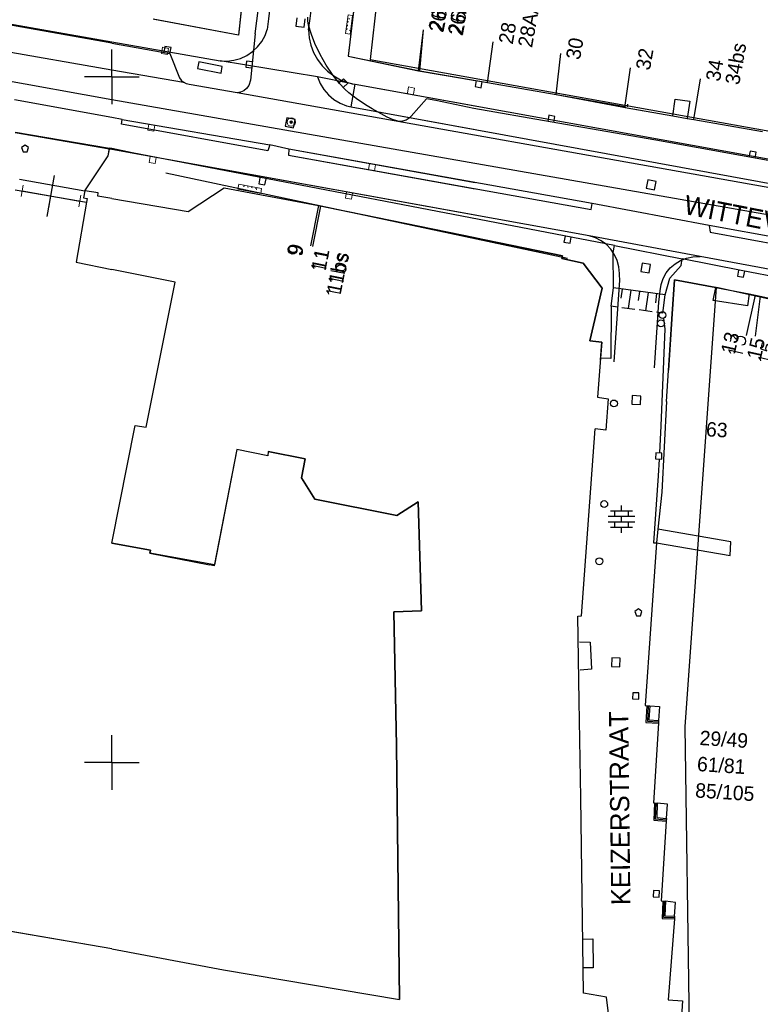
# Model space of a CAD drawing. Header units: millimetres. Extents: x 135944 to 142000, y 454200 to 456692.
# Tile 109 of 185: x 136993 to 137047, y 456282 to 456354. Entities that reach past the tile are written whole.
import ezdxf
from ezdxf.enums import TextEntityAlignment as Align

# ---------------------------------------------------------------- set-up
doc = ezdxf.new("R2010")
doc.units = ezdxf.units.MM
doc.linetypes.add('TotaalGBKN2013X$0$GBKN binnenstad 2009$0$DOT', pattern=[0.25, 0, -0.25])
for name, color, linetype in [('TotaalGBKN2013_Bistad', 251, 'Continuous'), ('TotaalGBKN2013X$0$Contouren', 251, 'Continuous'), ('TotaalGBKN2013X$0$DELETE-LEVEL', 251, 'Continuous'), ('TotaalGBKN2013X$0$GBKN binnenstad 2009$0$OBJECTEN__', 251, 'Continuous'), ('TotaalGBKN2013X$0$GBKN binnenstad 2009$0$OBJECTEN___', 251, 'Continuous'), ('TotaalGBKN2013X$0$GBKN binnenstad 2009$0$VERH_OVERIG INBR', 251, 'Continuous')]:
    doc.layers.add(name, color=color, linetype=linetype)
doc.styles.add('TotaalGBKN2013X$0$GBKN binnenstad 2009$0$Standard', font='txt')
doc.styles.add('TotaalGBKN2013X$0$GBKN binnenstad 2009$0$TXT', font='txt.shx')
doc.styles.add('TotaalGBKN2013X$0$TXT', font='txt.shx')

# ---------------------------------------------------------------- blocks, each defined once
blk = doc.blocks.new('TotaalGBKN2013X$0$GBKN binnenstad 2009$0$CEL532')
at = {"layer": 'TotaalGBKN2013X$0$GBKN binnenstad 2009$0$OBJECTEN___', "linetype": 'Continuous', "lineweight": 0}
blk.add_lwpolyline([(0, -1), (1, -1), (1, 0), (0, 0), (0, -1)], dxfattribs=at)
at = {"layer": 'TotaalGBKN2013X$0$GBKN binnenstad 2009$0$OBJECTEN___', "linetype": 'TotaalGBKN2013X$0$GBKN binnenstad 2009$0$DOT', "lineweight": 0}
blk.add_lwpolyline([(0.2, -1), (0.2, -0.2), (0.8, -0.2), (0.8, -1)], dxfattribs=at)
blk = doc.blocks.new('TotaalGBKN2013X$0$GBKN binnenstad 2009$0$CEL529')
at = {"layer": 'TotaalGBKN2013X$0$GBKN binnenstad 2009$0$VERH_OVERIG INBR', "linetype": 'Continuous', "lineweight": 0}
for p, q in [((0.5, -0.2), (0.5, 0.2)), ((0, -0.1), (0, 0.1)), ((0, 0), (1, 0)), ((1, -0.1), (1, 0.1))]:
    blk.add_line(p, q, dxfattribs=at)
blk = doc.blocks.new('TotaalGBKN2013X$0$GBKN binnenstad 2009$0$X')
at = {"layer": 'TotaalGBKN2013X$0$GBKN binnenstad 2009$0$OBJECTEN__', "linetype": 'Continuous', "lineweight": 0}
blk.add_lwpolyline([(0.225, -0.25), (0.224, 0.2), (-0.225, 0.2), (-0.226, -0.25)], dxfattribs=at)
blk = doc.blocks.new('TotaalGBKN2013X$0$GBKN binnenstad 2009$0$V')
at = {"layer": 'TotaalGBKN2013X$0$GBKN binnenstad 2009$0$OBJECTEN__', "linetype": 'Continuous', "lineweight": 0}
for radius in [0.31, 0.095, 0.035, 0.0224]:
    blk.add_circle((0, 0), radius, dxfattribs=at)
blk = doc.blocks.new('TotaalGBKN2013X$0$GBKN binnenstad 2009$0$W')
at = {"layer": 'TotaalGBKN2013X$0$GBKN binnenstad 2009$0$OBJECTEN__', "linetype": 'Continuous', "lineweight": 0}
blk.add_lwpolyline([(-0.225, 0.225), (-0.225, -0.225), (0.225, -0.225), (0.225, 0.225), (-0.225, 0.225)], dxfattribs=at)

msp = doc.modelspace()

# ---------------------------------------------------------------- linework, layer by layer
at = {"layer": 'TotaalGBKN2013_Bistad'}
for p, q in [((137010.461, 456353.141), (137015.534, 456394.116)), ((137019.614, 456371.578), (137017.22, 456351.5)), ((137010.471, 456364.362), (137009.234, 456353.037)), ((136975, 456354.845), (137000, 456350.511)), ((136975, 456354.845), (137000, 456350.511)), ((137000, 456352.447), (136985.921, 456354.961)), ((137000, 456352.447), (136985.921, 456354.961)), ((137009.234, 456353.037), (137003.016, 456354.193)), ((137009.234, 456353.037), (137003.016, 456354.193)), ((137013.488, 456354.304), (137013.416, 456353.688)), ((137013.488, 456354.304), (137013.416, 456353.688)), ((137014.032, 456353.616), (137014.104, 456354.232)), ((137014.032, 456353.616), (137014.104, 456354.232)), ((137014.282, 456354.054), (137014.301, 456354.351)), ((137014.282, 456354.054), (137014.301, 456354.351)), ((137013.416, 456353.688), (137014.032, 456353.616)), ((137013.416, 456353.688), (137014.032, 456353.616)), ((137014.331, 456353.761), (137014.282, 456354.054)), ((137014.331, 456353.761), (137014.282, 456354.054)), ((137014.547, 456353.084), (137014.331, 456353.761)), ((137014.547, 456353.084), (137014.331, 456353.761)), ((137022.365, 456350.445), (137022.729, 456353.426)), ((137022.365, 456350.445), (137022.729, 456353.426)), ((137022.464, 456350.425), (137022.729, 456353.426)), ((137010.461, 456353.141), (137010.121, 456349.751)), ((137010.461, 456353.141), (137010.121, 456349.751)), ((137014.801, 456352.421), (137014.547, 456353.084)), ((137014.801, 456352.421), (137014.547, 456353.084)), ((137000, 456352.562), (137007.905, 456351.164)), ((137000, 456352.447), (137004.233, 456351.691)), ((137000, 456352.447), (137004.233, 456351.691)), ((137000, 456350), (137000, 456352)), ((137000, 456350), (137000, 456352)), ((137000, 456350), (137000, 456352)), ((137000, 456350), (137000, 456352)), ((137000.001, 456350), (137000.001, 456352)), ((137000.001, 456350), (137000.001, 456352)), ((137003.869, 456352.215), (137003.789, 456351.772)), ((137003.869, 456352.215), (137003.789, 456351.772)), ((137004.312, 456352.135), (137003.869, 456352.215)), ((137004.312, 456352.135), (137003.869, 456352.215)), ((137004.232, 456351.692), (137004.312, 456352.135)), ((137004.232, 456351.692), (137004.312, 456352.135)), ((137015.187, 456351.62), (137014.801, 456352.421)), ((137015.187, 456351.62), (137014.801, 456352.421)), ((137027.382, 456349.554), (137027.811, 456352.554)), ((137027.382, 456349.554), (137027.811, 456352.554)), ((137004.233, 456351.691), (137004.936, 456349.936)), ((137004.233, 456351.691), (137004.936, 456349.936)), ((137015.631, 456350.851), (137015.187, 456351.62)), ((137015.631, 456350.851), (137015.187, 456351.62)), ((137017.22, 456351.5), (137022.365, 456350.445)), ((137017.22, 456351.5), (137022.365, 456350.445)), ((137032.406, 456348.721), (137032.751, 456351.706)), ((137032.406, 456348.721), (137032.751, 456351.706)), ((137000, 456348.333), (136985.216, 456350.973)), ((137000, 456348.333), (136985.216, 456350.973)), ((137006.335, 456351.092), (137006.241, 456350.601)), ((137006.335, 456351.092), (137006.241, 456350.601)), ((137006.241, 456350.601), (137007.961, 456350.271)), ((137006.241, 456350.601), (137007.961, 456350.271)), ((137008.055, 456350.762), (137006.335, 456351.092)), ((137008.055, 456350.762), (137006.335, 456351.092)), ((137014.987, 456349.99), (137007.905, 456351.164)), ((137007.961, 456350.271), (137008.055, 456350.762)), ((137007.961, 456350.271), (137008.055, 456350.762)), ((137009.808, 456351.146), (137009.766, 456350.697)), ((137009.808, 456351.146), (137009.766, 456350.697)), ((137009.766, 456350.697), (137010.214, 456350.656)), ((137009.766, 456350.697), (137010.214, 456350.656)), ((137010.256, 456351.104), (137009.808, 456351.146)), ((137010.256, 456351.104), (137009.808, 456351.146)), ((137016.137, 456350.096), (137015.631, 456350.851)), ((137016.137, 456350.096), (137015.631, 456350.851)), ((137037.416, 456347.772), (137037.82, 456350.668)), ((137037.416, 456347.772), (137037.82, 456350.668)), ((137000, 456350), (136998.001, 456350)), ((137000.001, 456350), (136998.001, 456350)), ((137000.001, 456350), (136998.001, 456350)), ((137000, 456350.511), (137005.222, 456349.606)), ((137000, 456350.511), (137005.222, 456349.606)), ((137000, 456350), (137000, 456348)), ((137000, 456350), (137002, 456350)), ((137000, 456350), (137000, 456348)), ((137000, 456350), (137000, 456348)), ((137000, 456350), (137002, 456350)), ((137000, 456350), (137000, 456348)), ((137000, 456350), (137002, 456350)), ((137000.001, 456350), (137000.001, 456348)), ((137000.001, 456350), (137000.001, 456348)), ((137004.936, 456349.936), (137005.059, 456349.754)), ((137004.936, 456349.936), (137005.059, 456349.754)), ((137017.528, 456349.498), (137014.987, 456349.99)), ((137016.611, 456349.502), (137016.137, 456350.096)), ((137016.611, 456349.502), (137016.137, 456350.096)), ((137016.895, 456349.861), (137016.565, 456349.555)), ((137016.895, 456349.861), (137016.565, 456349.555)), ((137017.201, 456349.531), (137016.895, 456349.861)), ((137017.201, 456349.531), (137016.895, 456349.861)), ((137022.365, 456350.445), (137027.386, 456349.583)), ((137022.365, 456350.445), (137027.386, 456349.583)), ((137022.464, 456350.425), (137026.504, 456349.734)), ((137042.433, 456346.881), (137042.922, 456349.846)), ((137042.433, 456346.881), (137042.922, 456349.846)), ((137005.059, 456349.754), (137005.222, 456349.606)), ((137005.059, 456349.754), (137005.222, 456349.606)), ((137005.434, 456349.493), (137005.222, 456349.606)), ((137005.434, 456349.493), (137005.222, 456349.606)), ((137005.641, 456349.441), (137005.434, 456349.493)), ((137005.641, 456349.441), (137005.434, 456349.493)), ((137009.138, 456348.826), (137005.641, 456349.441)), ((137009.138, 456348.826), (137005.641, 456349.441)), ((137009.827, 456349.159), (137009.627, 456348.985)), ((137009.827, 456349.159), (137009.627, 456348.985)), ((137009.982, 456349.375), (137009.827, 456349.159)), ((137009.982, 456349.375), (137009.827, 456349.159)), ((137010.121, 456349.751), (137009.982, 456349.375)), ((137010.121, 456349.751), (137009.982, 456349.375)), ((137016.99, 456349.108), (137016.611, 456349.502)), ((137016.99, 456349.108), (137016.611, 456349.502)), ((137016.87, 456349.225), (137017.201, 456349.531)), ((137016.87, 456349.225), (137017.201, 456349.531)), ((137017.287, 456348.843), (137016.99, 456349.108)), ((137017.287, 456348.843), (137016.99, 456349.108)), ((137017.442, 456347.807), (137017.73, 456349.459)), ((137017.528, 456349.498), (137017.73, 456349.459)), ((137017.73, 456349.459), (137026.504, 456347.876)), ((137026.56, 456349.727), (137026.482, 456349.284)), ((137026.56, 456349.727), (137026.482, 456349.284)), ((137026.482, 456349.284), (137026.925, 456349.206)), ((137026.482, 456349.284), (137026.925, 456349.206)), ((137026.925, 456349.206), (137027.003, 456349.649)), ((137026.925, 456349.206), (137027.003, 456349.649)), ((137027.386, 456349.583), (137032.406, 456348.72)), ((137027.386, 456349.583), (137032.406, 456348.72)), ((137009.391, 456348.875), (137009.138, 456348.826)), ((137009.391, 456348.875), (137009.138, 456348.826)), ((137065.907, 456338.7), (137009.138, 456348.826)), ((137009.627, 456348.985), (137009.391, 456348.875)), ((137009.627, 456348.985), (137009.391, 456348.875)), ((137017.911, 456348.351), (137017.287, 456348.843)), ((137017.911, 456348.351), (137017.287, 456348.843)), ((137022.941, 456348.401), (137021.821, 456347.131)), ((137022.941, 456348.401), (137021.821, 456347.131)), ((137023.621, 456348.281), (137022.941, 456348.401)), ((137023.621, 456348.281), (137022.941, 456348.401)), ((137032.406, 456348.72), (137037.425, 456347.839)), ((137032.406, 456348.72), (137037.425, 456347.839)), ((137040.912, 456347.152), (137041.087, 456348.382)), ((137040.912, 456347.152), (137041.087, 456348.382)), ((137041.087, 456348.382), (137042.14, 456348.23)), ((137041.087, 456348.382), (137042.14, 456348.23)), ((137000, 456347.032), (136992.897, 456348.326)), ((137065.508, 456336.842), (137000, 456348.333)), ((137017.442, 456347.807), (137026.504, 456346.147)), ((137018.61, 456347.875), (137017.911, 456348.351)), ((137018.61, 456347.875), (137017.911, 456348.351)), ((137018.972, 456347.657), (137018.61, 456347.875)), ((137018.972, 456347.657), (137018.61, 456347.875)), ((137026.398, 456347.697), (137023.621, 456348.281)), ((137026.398, 456347.697), (137023.621, 456348.281)), ((137031.969, 456346.716), (137026.398, 456347.697)), ((137031.969, 456346.716), (137026.398, 456347.697)), ((137037.459, 456347.833), (137037.425, 456347.839)), ((137037.459, 456347.833), (137037.425, 456347.839)), ((137037.429, 456347.762), (137037.459, 456347.833)), ((137037.429, 456347.762), (137037.459, 456347.833)), ((137037.429, 456347.762), (137040.912, 456347.152)), ((137037.429, 456347.762), (137040.912, 456347.152)), ((137042.14, 456348.23), (137041.949, 456346.971)), ((137042.14, 456348.23), (137041.949, 456346.971)), ((137000.745, 456346.896), (137000, 456347.032)), ((137012.752, 456347), (137012.644, 456346.39)), ((137012.752, 456347), (137012.644, 456346.39)), ((137013.362, 456346.892), (137012.752, 456347)), ((137013.362, 456346.892), (137012.752, 456347)), ((137020.073, 456347.061), (137018.972, 456347.657)), ((137020.073, 456347.061), (137018.972, 456347.657)), ((137020.452, 456346.89), (137020.073, 456347.061)), ((137020.452, 456346.89), (137020.073, 456347.061)), ((137021.685, 456346.995), (137021.453, 456346.84)), ((137021.685, 456346.995), (137021.453, 456346.84)), ((137021.821, 456347.131), (137021.685, 456346.995)), ((137021.821, 456347.131), (137021.685, 456346.995)), ((137031.866, 456347.192), (137031.788, 456346.749)), ((137031.866, 456347.192), (137031.788, 456346.749)), ((137032.309, 456347.114), (137031.866, 456347.192)), ((137032.309, 456347.114), (137031.866, 456347.192)), ((137032.231, 456346.671), (137032.309, 456347.114)), ((137032.231, 456346.671), (137032.309, 456347.114)), ((137040.912, 456347.152), (137041.949, 456346.971)), ((137040.912, 456347.152), (137041.949, 456346.971)), ((137041.949, 456346.971), (137042.434, 456346.886)), ((137041.949, 456346.971), (137042.434, 456346.886)), ((137000.745, 456346.896), (137011.512, 456345.042)), ((137012.644, 456346.39), (137013.254, 456346.282)), ((137012.644, 456346.39), (137013.254, 456346.282)), ((137013.254, 456346.282), (137013.362, 456346.892)), ((137013.254, 456346.282), (137013.362, 456346.892)), ((137020.851, 456346.771), (137020.452, 456346.89)), ((137020.851, 456346.771), (137020.452, 456346.89)), ((137021.026, 456346.749), (137020.851, 456346.771)), ((137021.026, 456346.749), (137020.851, 456346.771)), ((137021.201, 456346.761), (137021.026, 456346.749)), ((137021.201, 456346.761), (137021.026, 456346.749)), ((137021.453, 456346.84), (137021.201, 456346.761)), ((137021.453, 456346.84), (137021.201, 456346.761)), ((137039.662, 456345.389), (137031.969, 456346.716)), ((137039.662, 456345.389), (137031.969, 456346.716)), ((137042.434, 456346.886), (137047.452, 456346.007)), ((137042.434, 456346.886), (137047.452, 456346.007)), ((136999.822, 456344.726), (136992.955, 456345.921)), ((136992.963, 456345.964), (136999.836, 456344.804)), ((136992.963, 456345.964), (136999.836, 456344.804)), ((136993.666, 456345.026), (136993.416, 456344.844)), ((136993.666, 456345.026), (136993.416, 456344.844)), ((136993.416, 456344.844), (136993.52, 456344.526)), ((136993.416, 456344.844), (136993.52, 456344.526)), ((136993.916, 456344.844), (136993.666, 456345.026)), ((136993.916, 456344.844), (136993.666, 456345.026)), ((136993.813, 456344.526), (136993.916, 456344.844)), ((136993.813, 456344.526), (136993.916, 456344.844)), ((136999.738, 456344.246), (136999.836, 456344.804)), ((136999.738, 456344.246), (136999.836, 456344.804)), ((137000, 456344.77), (136999.836, 456344.804)), ((137000, 456344.77), (136999.836, 456344.804)), ((137012.901, 456344.723), (137011.512, 456345.042)), ((137052.85, 456342.994), (137039.662, 456345.389)), ((136993.52, 456344.526), (136993.813, 456344.526)), ((136993.52, 456344.526), (136993.813, 456344.526)), ((136998.038, 456341.696), (136999.738, 456344.246)), ((136998.038, 456341.696), (136999.738, 456344.246)), ((137000, 456344.695), (136999.822, 456344.726)), ((137001.477, 456344.462), (137000, 456344.77)), ((137001.477, 456344.462), (137000, 456344.77)), ((137026.504, 456339.907), (137000, 456344.694)), ((137036.652, 456337.69), (137001.477, 456344.462)), ((137036.652, 456337.69), (137001.477, 456344.462)), ((137026.504, 456342.281), (137012.901, 456344.723)), ((137046.537, 456344.586), (137046.459, 456344.143)), ((137046.537, 456344.586), (137046.459, 456344.143)), ((137046.98, 456344.508), (137046.537, 456344.586)), ((137046.98, 456344.508), (137046.537, 456344.586)), ((137046.902, 456344.065), (137046.98, 456344.508)), ((137046.902, 456344.065), (137046.98, 456344.508)), ((136995.29, 456339.817), (136995.82, 456342.803)), ((136995.29, 456339.817), (136995.82, 456342.803)), ((136993.254, 456342.549), (136998.038, 456341.696)), ((136993.254, 456342.549), (136998.038, 456341.696)), ((136993.254, 456342.549), (136998.038, 456341.696)), ((137010.799, 456342.635), (137010.721, 456342.192)), ((137010.799, 456342.635), (137010.721, 456342.192)), ((137010.721, 456342.192), (137011.164, 456342.114)), ((137010.721, 456342.192), (137011.164, 456342.114)), ((137011.164, 456342.114), (137011.242, 456342.557)), ((137011.164, 456342.114), (137011.242, 456342.557)), ((137039.079, 456342.481), (137038.971, 456341.871)), ((137039.079, 456342.481), (137038.971, 456341.871)), ((137039.689, 456342.373), (137039.079, 456342.481)), ((137039.689, 456342.373), (137039.079, 456342.481)), ((137039.581, 456341.763), (137039.689, 456342.373)), ((137039.581, 456341.763), (137039.689, 456342.373)), ((136992.96, 456341.77), (136998.15, 456340.85)), ((136993.452, 456341.683), (136997.658, 456340.937)), ((136993.452, 456341.683), (136997.658, 456340.937)), ((136998.038, 456341.696), (136997.937, 456341.176)), ((136998.038, 456341.696), (136997.937, 456341.176)), ((136999.008, 456341.551), (136998.038, 456341.696)), ((136999.008, 456341.551), (136998.038, 456341.696)), ((136998.976, 456341.296), (136999.008, 456341.551)), ((136998.976, 456341.296), (136999.008, 456341.551)), ((137000, 456341.123), (136998.976, 456341.296)), ((137000, 456341.123), (136998.976, 456341.296)), ((137005.555, 456340.187), (137008.186, 456341.896)), ((137005.555, 456340.187), (137008.186, 456341.896)), ((137008.186, 456341.896), (137015.068, 456340.609)), ((137008.186, 456341.896), (137015.068, 456340.609)), ((137038.971, 456341.871), (137039.581, 456341.763)), ((137038.971, 456341.871), (137039.581, 456341.763)), ((136998.15, 456340.85), (136997.402, 456336.492)), ((136998.15, 456340.85), (136997.402, 456336.492)), ((136997.937, 456341.176), (136998.196, 456341.12)), ((136997.937, 456341.176), (136998.196, 456341.12)), ((136998.196, 456341.12), (136998.15, 456340.85)), ((136998.196, 456341.12), (136998.15, 456340.85)), ((137000, 456341.123), (137005.555, 456340.187)), ((137000, 456341.123), (137005.555, 456340.187)), ((137015.067, 456340.607), (137014.478, 456337.666)), ((137015.067, 456340.607), (137014.478, 456337.666)), ((137015.212, 456340.579), (137014.623, 456337.638)), ((137015.068, 456340.609), (137032.859, 456336.955)), ((137015.068, 456340.609), (137032.859, 456336.955)), ((137026.504, 456338.26), (137015.212, 456340.579)), ((137033.044, 456338.391), (137032.966, 456337.948)), ((137033.044, 456338.391), (137032.966, 456337.948)), ((137032.966, 456337.948), (137033.409, 456337.87)), ((137032.966, 456337.948), (137033.409, 456337.87)), ((137033.409, 456337.87), (137033.487, 456338.313)), ((137033.409, 456337.87), (137033.487, 456338.313)), ((137036.556, 456337.2), (137036.652, 456337.69)), ((137036.556, 456337.2), (137036.652, 456337.69)), ((137036.652, 456337.69), (137041.598, 456336.722)), ((137036.652, 456337.69), (137041.598, 456336.722)), ((137032.859, 456336.955), (137032.813, 456336.763)), ((137032.859, 456336.955), (137032.813, 456336.763)), ((137036.573, 456334.603), (137036.556, 456337.2)), ((137036.573, 456334.603), (137036.556, 456337.2)), ((136997.402, 456336.492), (137000, 456335.96)), ((136997.402, 456336.492), (137000, 456335.96)), ((137032.813, 456336.763), (137034.364, 456336.408)), ((137032.813, 456336.763), (137034.364, 456336.408)), ((137034.364, 456336.408), (137035.758, 456334.592)), ((137034.364, 456336.408), (137035.758, 456334.592)), ((137038.674, 456336.413), (137038.566, 456335.803)), ((137038.674, 456336.413), (137038.566, 456335.803)), ((137039.284, 456336.305), (137038.674, 456336.413)), ((137039.284, 456336.305), (137038.674, 456336.413)), ((137039.176, 456335.695), (137039.284, 456336.305)), ((137039.176, 456335.695), (137039.284, 456336.305)), ((137040.683, 456335.322), (137041.502, 456336.232)), ((137040.683, 456335.322), (137041.502, 456336.232)), ((137041.502, 456336.232), (137041.598, 456336.722)), ((137041.502, 456336.232), (137041.598, 456336.722)), ((137045.896, 456335.879), (137041.598, 456336.722)), ((137045.896, 456335.879), (137041.598, 456336.722)), ((137004.624, 456335.014), (137000, 456335.96)), ((137004.624, 456335.014), (137000, 456335.96)), ((137038.566, 456335.803), (137039.176, 456335.695)), ((137038.566, 456335.803), (137039.176, 456335.695)), ((137045.704, 456335.913), (137045.626, 456335.47)), ((137045.704, 456335.913), (137045.626, 456335.47)), ((137045.626, 456335.47), (137046.069, 456335.392)), ((137045.626, 456335.47), (137046.069, 456335.392)), ((137062.313, 456332.642), (137045.896, 456335.879)), ((137046.069, 456335.392), (137046.147, 456335.835)), ((137046.069, 456335.392), (137046.147, 456335.835)), ((137002.489, 456324.46), (137004.624, 456335.014)), ((137002.489, 456324.46), (137004.624, 456335.014)), ((137040.358, 456334.107), (137040.683, 456335.322)), ((137040.358, 456334.107), (137040.683, 456335.322)), ((137040.863, 456332.716), (137041.029, 456335.203)), ((137040.863, 456332.716), (137041.029, 456335.203)), ((137041.029, 456335.203), (137044.041, 456334.629)), ((137041.029, 456335.203), (137044.041, 456334.629)), ((137035.758, 456334.592), (137034.849, 456330.759)), ((137035.758, 456334.592), (137034.849, 456330.759)), ((137036.398, 456333.267), (137036.573, 456334.603)), ((137036.398, 456333.267), (137036.573, 456334.603)), ((137040.358, 456334.107), (137036.573, 456334.603)), ((137040.358, 456334.107), (137036.573, 456334.603)), ((137037.204, 456334.52), (137037.116, 456333.852)), ((137037.204, 456334.52), (137037.116, 456333.852)), ((137037.835, 456334.438), (137037.66, 456333.102)), ((137037.835, 456334.438), (137037.66, 456333.102)), ((137038.466, 456334.355), (137038.378, 456333.687)), ((137038.466, 456334.355), (137038.378, 456333.687)), ((137039.096, 456334.272), (137038.921, 456332.936)), ((137039.096, 456334.272), (137038.921, 456332.936)), ((137039.727, 456334.19), (137039.64, 456333.522)), ((137039.727, 456334.19), (137039.64, 456333.522)), ((137040.183, 456332.771), (137040.358, 456334.107)), ((137040.183, 456332.771), (137040.358, 456334.107)), ((137043.853, 456333.697), (137044.041, 456334.629)), ((137043.853, 456333.697), (137044.041, 456334.629)), ((137044.041, 456334.629), (137046.476, 456334.165)), ((137044.041, 456334.629), (137046.476, 456334.165)), ((137046.913, 456334.071), (137046.253, 456331.145)), ((137046.913, 456334.071), (137046.253, 456331.145)), ((137046.476, 456334.165), (137046.353, 456333.289)), ((137046.476, 456334.165), (137046.353, 456333.289)), ((137046.476, 456334.165), (137046.913, 456334.071)), ((137046.476, 456334.165), (137046.913, 456334.071)), ((137046.913, 456334.071), (137052.875, 456332.817)), ((137046.353, 456333.289), (137043.853, 456333.697)), ((137046.353, 456333.289), (137043.853, 456333.697)), ((137036.398, 456333.267), (137036.388, 456329.459)), ((137036.398, 456333.267), (137036.388, 456329.459)), ((137036.871, 456333.205), (137036.398, 456333.267)), ((137036.871, 456333.205), (137036.398, 456333.267)), ((137038.133, 456333.04), (137037.187, 456333.164)), ((137038.133, 456333.04), (137037.187, 456333.164)), ((137039.394, 456332.874), (137038.448, 456332.998)), ((137039.394, 456332.874), (137038.448, 456332.998)), ((137040.183, 456332.771), (137039.71, 456332.833)), ((137040.183, 456332.771), (137039.71, 456332.833)), ((137040.442, 456326.324), (137040.863, 456332.716)), ((137040.442, 456326.324), (137040.863, 456332.716)), ((137040.224, 456332.38), (137040.311, 456331.618)), ((137040.224, 456332.38), (137040.311, 456331.618)), ((137040.311, 456331.618), (137040.02, 456324.556)), ((137040.311, 456331.618), (137040.02, 456324.556)), ((137034.849, 456330.759), (137035.725, 456330.659)), ((137034.849, 456330.759), (137035.725, 456330.659)), ((137035.725, 456330.659), (137035.636, 456329.478)), ((137035.725, 456330.659), (137035.636, 456329.478)), ((137035.636, 456329.478), (137035.423, 456326.63)), ((137035.636, 456329.478), (137035.423, 456326.63)), ((137036.388, 456329.459), (137035.636, 456329.478)), ((137036.388, 456329.459), (137035.636, 456329.478)), ((137035.423, 456326.63), (137036.191, 456326.511)), ((137035.423, 456326.63), (137036.191, 456326.511)), ((137036.191, 456326.511), (137036.031, 456324.241)), ((137036.191, 456326.511), (137036.031, 456324.241)), ((137037.948, 456326.75), (137037.92, 456326.13)), ((137037.948, 456326.75), (137037.92, 456326.13)), ((137037.92, 456326.13), (137038.54, 456326.102)), ((137037.92, 456326.13), (137038.54, 456326.102)), ((137038.568, 456326.722), (137037.948, 456326.75)), ((137038.568, 456326.722), (137037.948, 456326.75)), ((137038.54, 456326.102), (137038.568, 456326.722)), ((137038.54, 456326.102), (137038.568, 456326.722)), ((137040.442, 456326.324), (137040.094, 456319.71)), ((137040.442, 456326.324), (137040.094, 456319.71)), ((137000, 456316.002), (137001.695, 456324.58)), ((137000, 456316.002), (137001.695, 456324.58)), ((137001.695, 456324.58), (137002.489, 456324.46)), ((137001.695, 456324.58), (137002.489, 456324.46)), ((137034.251, 456310.685), (137035.249, 456324.327)), ((137034.251, 456310.685), (137035.249, 456324.327)), ((137036.031, 456324.241), (137035.249, 456324.327)), ((137036.031, 456324.241), (137035.249, 456324.327)), ((137040.02, 456324.556), (137039.924, 456322.574)), ((137040.02, 456324.556), (137039.924, 456322.574)), ((137009.103, 456322.815), (137007.461, 456314.339)), ((137009.103, 456322.815), (137007.461, 456314.339)), ((137011.371, 456322.371), (137009.103, 456322.815)), ((137011.371, 456322.371), (137009.103, 456322.815)), ((137011.397, 456322.682), (137011.371, 456322.371)), ((137011.397, 456322.682), (137011.371, 456322.371)), ((137014.084, 456322.149), (137011.397, 456322.682)), ((137014.084, 456322.149), (137011.397, 456322.682)), ((137039.665, 456322.585), (137039.645, 456322.135)), ((137039.665, 456322.585), (137039.645, 456322.135)), ((137040.115, 456322.565), (137039.665, 456322.585)), ((137040.115, 456322.565), (137039.665, 456322.585)), ((137040.095, 456322.115), (137040.115, 456322.565)), ((137040.095, 456322.115), (137040.115, 456322.565)), ((137013.827, 456320.751), (137014.084, 456322.149)), ((137013.827, 456320.751), (137014.084, 456322.149)), ((137039.645, 456322.135), (137040.095, 456322.115)), ((137039.645, 456322.135), (137040.095, 456322.115)), ((137039.902, 456322.123), (137039.843, 456320.91)), ((137039.902, 456322.123), (137039.843, 456320.91)), ((137014.797, 456319.207), (137013.827, 456320.751)), ((137014.797, 456319.207), (137013.827, 456320.751)), ((137039.843, 456320.91), (137039.498, 456316.023)), ((137039.843, 456320.91), (137039.498, 456316.023)), ((137040.094, 456319.71), (137039.804, 456317.01)), ((137040.094, 456319.71), (137039.804, 456317.01)), ((137020.788, 456318), (137014.797, 456319.207)), ((137020.788, 456318), (137014.797, 456319.207)), ((137022.347, 456319.011), (137020.788, 456318)), ((137022.347, 456319.011), (137020.788, 456318)), ((137022.587, 456311.062), (137022.347, 456319.011)), ((137022.587, 456311.062), (137022.347, 456319.011)), ((137036.367, 456318.351), (137037.967, 456318.351)), ((137036.367, 456318.351), (137037.967, 456318.351)), ((137036.667, 456317.951), (137036.667, 456318.351)), ((137036.667, 456317.951), (137036.667, 456318.351)), ((137037.167, 456318.351), (137037.167, 456318.751)), ((137037.167, 456318.351), (137037.167, 456318.751)), ((137037.667, 456317.951), (137037.667, 456318.351)), ((137037.667, 456317.951), (137037.667, 456318.351)), ((137036.187, 456317.951), (137038.147, 456317.951)), ((137036.187, 456317.951), (137038.147, 456317.951)), ((137036.187, 456317.551), (137038.147, 456317.551)), ((137036.187, 456317.551), (137038.147, 456317.551)), ((137036.667, 456317.151), (137036.667, 456317.551)), ((137036.667, 456317.151), (137036.667, 456317.551)), ((137037.167, 456317.551), (137037.167, 456317.951)), ((137037.167, 456317.551), (137037.167, 456317.951)), ((137037.667, 456317.151), (137037.667, 456317.551)), ((137037.667, 456317.151), (137037.667, 456317.551)), ((137036.367, 456317.151), (137037.967, 456317.151)), ((137036.367, 456317.151), (137037.967, 456317.151)), ((137037.167, 456316.751), (137037.167, 456317.151)), ((137037.167, 456316.751), (137037.167, 456317.151)), ((137039.804, 456317.01), (137039.707, 456316.02)), ((137039.804, 456317.01), (137039.707, 456316.02)), ((137045.144, 456316.101), (137039.804, 456317.01)), ((137045.144, 456316.101), (137039.804, 456317.01)), ((137045.083, 456315.091), (137045.144, 456316.101)), ((137045.083, 456315.091), (137045.144, 456316.101)), ((137000, 456316.002), (137002.817, 456315.488)), ((137000, 456316.002), (137002.817, 456315.488)), ((137002.817, 456315.488), (137002.759, 456315.266)), ((137002.817, 456315.488), (137002.759, 456315.266)), ((137039.707, 456316.02), (137038.885, 456304.147)), ((137039.707, 456316.02), (137038.885, 456304.147)), ((137039.498, 456316.023), (137039.707, 456316.02)), ((137039.498, 456316.023), (137039.707, 456316.02)), ((137039.707, 456316.02), (137045.083, 456315.091)), ((137039.707, 456316.02), (137045.083, 456315.091)), ((137002.759, 456315.266), (137007.13, 456314.415)), ((137002.759, 456315.266), (137007.13, 456314.415)), ((137007.461, 456314.339), (137007.13, 456314.415)), ((137007.461, 456314.339), (137007.13, 456314.415)), ((137020.553, 456310.986), (137022.587, 456311.062)), ((137020.553, 456310.986), (137022.587, 456311.062)), ((137038.391, 456311.192), (137038.141, 456311.01)), ((137038.391, 456311.192), (137038.141, 456311.01)), ((137038.641, 456311.01), (137038.391, 456311.192)), ((137038.641, 456311.01), (137038.391, 456311.192)), ((137020.752, 456301.22), (137020.553, 456310.986)), ((137020.752, 456301.22), (137020.553, 456310.986)), ((137033.976, 456310.675), (137034.251, 456310.685)), ((137033.976, 456310.675), (137034.251, 456310.685)), ((137034.068, 456304.474), (137033.976, 456310.675)), ((137034.068, 456304.474), (137033.976, 456310.675)), ((137038.141, 456311.01), (137038.245, 456310.692)), ((137038.141, 456311.01), (137038.245, 456310.692)), ((137038.245, 456310.692), (137038.538, 456310.692)), ((137038.245, 456310.692), (137038.538, 456310.692)), ((137038.538, 456310.692), (137038.641, 456311.01)), ((137038.538, 456310.692), (137038.641, 456311.01)), ((137034.101, 456308.791), (137034.881, 456308.771)), ((137034.101, 456308.791), (137034.881, 456308.771)), ((137034.881, 456308.771), (137034.971, 456306.811)), ((137034.881, 456308.771), (137034.971, 456306.811)), ((137036.45, 456307.63), (137036.422, 456307.01)), ((137036.45, 456307.63), (137036.422, 456307.01)), ((137037.07, 456307.602), (137036.45, 456307.63)), ((137037.07, 456307.602), (137036.45, 456307.63)), ((137037.042, 456306.982), (137037.07, 456307.602)), ((137037.042, 456306.982), (137037.07, 456307.602)), ((137034.971, 456306.811), (137034.161, 456306.731)), ((137034.971, 456306.811), (137034.161, 456306.731)), ((137036.422, 456307.01), (137037.042, 456306.982)), ((137036.422, 456307.01), (137037.042, 456306.982)), ((137037.988, 456305.088), (137037.968, 456304.638)), ((137037.988, 456305.088), (137037.968, 456304.638)), ((137037.968, 456304.638), (137038.418, 456304.618)), ((137037.968, 456304.638), (137038.418, 456304.618)), ((137038.438, 456305.068), (137037.988, 456305.088)), ((137038.438, 456305.068), (137037.988, 456305.088)), ((137038.418, 456304.618), (137038.438, 456305.068)), ((137038.418, 456304.618), (137038.438, 456305.068)), ((137034.197, 456297.417), (137034.068, 456304.474)), ((137034.197, 456297.417), (137034.068, 456304.474)), ((137038.885, 456304.147), (137039.017, 456304.138)), ((137038.885, 456304.147), (137039.017, 456304.138)), ((137039.017, 456304.138), (137038.943, 456302.922)), ((137039.017, 456304.138), (137038.943, 456302.922)), ((137039.017, 456304.138), (137039.217, 456304.125)), ((137039.017, 456304.138), (137039.217, 456304.125)), ((137039.117, 456304.131), (137039.049, 456303.016)), ((137039.117, 456304.131), (137039.049, 456303.016)), ((137039.217, 456304.125), (137039.155, 456303.111)), ((137039.217, 456304.125), (137039.155, 456303.111)), ((137039.217, 456304.125), (137039.935, 456304.076)), ((137039.217, 456304.125), (137039.935, 456304.076)), ((137039.935, 456304.076), (137039.869, 456303.073)), ((137039.935, 456304.076), (137039.869, 456303.073)), ((137038.943, 456302.922), (137039.858, 456302.873)), ((137038.943, 456302.922), (137039.858, 456302.873)), ((137039.049, 456303.016), (137039.863, 456302.973)), ((137039.049, 456303.016), (137039.863, 456302.973)), ((137039.155, 456303.111), (137039.869, 456303.073)), ((137039.155, 456303.111), (137039.869, 456303.073)), ((137039.858, 456302.873), (137039.487, 456297.059)), ((137039.858, 456302.873), (137039.487, 456297.059)), ((137039.869, 456303.073), (137039.858, 456302.873)), ((137039.869, 456303.073), (137039.858, 456302.873)), ((137000, 456300), (137000, 456302)), ((137000, 456300), (137000, 456302)), ((137000, 456300), (137000, 456302)), ((137000, 456300), (137000, 456302)), ((137000.001, 456300), (137000.001, 456302)), ((137000.001, 456300), (137000.001, 456302)), ((137020.963, 456282.726), (137020.752, 456301.22)), ((137020.963, 456282.726), (137020.752, 456301.22)), ((137000, 456300), (136998.001, 456300)), ((137000.001, 456300), (136998.001, 456300)), ((137000.001, 456300), (136998.001, 456300)), ((137000, 456300), (137000, 456298)), ((137000, 456300), (137002, 456300)), ((137000, 456300), (137000, 456298)), ((137000, 456300), (137000, 456298)), ((137000, 456300), (137002, 456300)), ((137000, 456300), (137000, 456298)), ((137000, 456300), (137002, 456300)), ((137000.001, 456300), (137000.001, 456298)), ((137000.001, 456300), (137000.001, 456298)), ((137034.385, 456283.169), (137034.197, 456297.417)), ((137034.385, 456283.169), (137034.197, 456297.417)), ((137039.487, 456297.059), (137039.569, 456297.051)), ((137039.487, 456297.059), (137039.569, 456297.051)), ((137039.569, 456297.051), (137039.522, 456295.799)), ((137039.569, 456297.051), (137039.522, 456295.799)), ((137039.569, 456297.051), (137039.768, 456297.032)), ((137039.569, 456297.051), (137039.768, 456297.032)), ((137039.669, 456297.047), (137039.625, 456295.89)), ((137039.669, 456297.047), (137039.625, 456295.89)), ((137039.768, 456297.032), (137039.729, 456295.981)), ((137039.768, 456297.032), (137039.729, 456295.981)), ((137040.507, 456296.962), (137039.768, 456297.032)), ((137040.507, 456296.962), (137039.768, 456297.032)), ((137040.439, 456295.914), (137040.507, 456296.962)), ((137040.439, 456295.914), (137040.507, 456296.962)), ((137039.729, 456295.981), (137040.439, 456295.914)), ((137039.729, 456295.981), (137040.439, 456295.914)), ((137039.522, 456295.799), (137040.426, 456295.715)), ((137039.522, 456295.799), (137040.426, 456295.715)), ((137039.625, 456295.89), (137040.435, 456295.815)), ((137039.625, 456295.89), (137040.435, 456295.815)), ((137040.426, 456295.715), (137040.048, 456289.91)), ((137040.426, 456295.715), (137040.048, 456289.91)), ((137040.439, 456295.914), (137040.426, 456295.715)), ((137040.439, 456295.914), (137040.426, 456295.715)), ((137039.489, 456290.655), (137039.462, 456290.206)), ((137039.489, 456290.655), (137039.462, 456290.206)), ((137039.938, 456290.628), (137039.489, 456290.655)), ((137039.938, 456290.628), (137039.489, 456290.655)), ((137039.911, 456290.179), (137039.938, 456290.628)), ((137039.911, 456290.179), (137039.938, 456290.628)), ((137000, 456286.414), (136980.706, 456289.713)), ((137000, 456286.414), (136980.706, 456289.713)), ((137039.462, 456290.206), (137039.911, 456290.179)), ((137039.462, 456290.206), (137039.911, 456290.179)), ((137040.048, 456289.91), (137040.18, 456289.896)), ((137040.048, 456289.91), (137040.18, 456289.896)), ((137040.18, 456289.896), (137040.123, 456288.62)), ((137040.18, 456289.896), (137040.123, 456288.62)), ((137040.18, 456289.896), (137040.379, 456289.874)), ((137040.18, 456289.896), (137040.379, 456289.874)), ((137040.28, 456289.892), (137040.227, 456288.716)), ((137040.28, 456289.892), (137040.227, 456288.716)), ((137040.379, 456289.874), (137040.332, 456288.813)), ((137040.379, 456289.874), (137040.332, 456288.813)), ((137041.107, 456289.794), (137040.379, 456289.874)), ((137041.107, 456289.794), (137040.379, 456289.874)), ((137041.032, 456288.787), (137041.107, 456289.794)), ((137041.032, 456288.787), (137041.107, 456289.794)), ((137040.332, 456288.813), (137041.032, 456288.787)), ((137040.332, 456288.813), (137041.032, 456288.787)), ((137041.032, 456288.787), (137041.017, 456288.588)), ((137041.032, 456288.787), (137041.017, 456288.588)), ((137040.123, 456288.62), (137041.017, 456288.588)), ((137040.123, 456288.62), (137041.017, 456288.588)), ((137040.227, 456288.716), (137041.021, 456288.688)), ((137040.227, 456288.716), (137041.021, 456288.688)), ((137041.017, 456288.588), (137040.575, 456282.681)), ((137041.017, 456288.588), (137040.575, 456282.681)), ((137034.327, 456287.119), (137035.077, 456287.131)), ((137034.327, 456287.119), (137035.077, 456287.131)), ((137035.077, 456287.131), (137035.108, 456285.031)), ((137035.077, 456287.131), (137035.108, 456285.031)), ((137000, 456286.414), (137008.133, 456284.876)), ((137000, 456286.414), (137008.133, 456284.876)), ((137008.133, 456284.876), (137020.963, 456282.726)), ((137008.133, 456284.876), (137020.963, 456282.726)), ((137035.108, 456285.031), (137034.358, 456285.019)), ((137035.108, 456285.031), (137034.358, 456285.019)), ((137036.078, 456282.887), (137034.385, 456283.169)), ((137036.078, 456282.887), (137034.385, 456283.169)), ((137036.426, 456280.084), (137036.078, 456282.887)), ((137036.426, 456280.084), (137036.078, 456282.887)), ((137040.575, 456282.681), (137041.608, 456282.615)), ((137040.575, 456282.681), (137041.608, 456282.615)), ((137041.608, 456282.615), (137041.168, 456275.268)), ((137041.608, 456282.615), (137041.168, 456275.268))]:
    msp.add_line(p, q, dxfattribs=at)
for points in [[(137016.561, 456398.728), (137011.904, 456358.439), (137011.424, 456354.217), (137011.331, 456353.457)], [(137020.429, 456378.563), (137019.614, 456371.578), (137017.22, 456351.5), (137022.464, 456350.425)], [(137010.431, 456363.992), (137009.234, 456353.037), (137003.103, 456354.182)], [(136937.555, 456360.646), (136941.03, 456360.123), (136941.255, 456360.151), (136941.457, 456360.254), (136941.61, 456360.421), (136941.697, 456360.63), (136941.71, 456360.822), (136941.872, 456361.929), (136950.687, 456360.979), (136959.622, 456359.637), (136968.53, 456358.127), (137000, 456352.562)], [(137014.335, 456353.421), (137014.471, 456354.262), (137014.674, 456356.037)], [(137007.905, 456351.164), (137008.407, 456351.143), (137008.906, 456351.203), (137009.389, 456351.34), (137009.845, 456351.553), (137010.261, 456351.835), (137010.627, 456352.179), (137010.934, 456352.577), (137011.174, 456353.018), (137011.331, 456353.457)], [(137014.335, 456353.421), (137014.382, 456352.853), (137014.507, 456352.297), (137014.71, 456351.764), (137014.984, 456351.265), (137015.326, 456350.808), (137015.729, 456350.405), (137016.183, 456350.061), (137016.682, 456349.784), (137017.214, 456349.58), (137017.528, 456349.498)], [(137014.987, 456349.99), (137015.19, 456349.516), (137015.464, 456349.08), (137015.801, 456348.691), (137016.195, 456348.358), (137016.636, 456348.091), (137017.112, 456347.895), (137017.442, 456347.807)], [(137011.512, 456345.042), (137011.383, 456344.595), (137000.704, 456346.55), (137000.745, 456346.896)], [(136998.038, 456341.696), (136999.738, 456344.246), (136999.822, 456344.726)], [(137012.901, 456344.723), (137012.869, 456344.289), (137026.504, 456341.843)], [(136998.038, 456341.696), (136997.937, 456341.176), (136998.196, 456341.12), (136998.15, 456340.85)], [(137000, 456341.123), (136998.976, 456341.296), (136999.008, 456341.551), (136998.038, 456341.696)], [(137000, 456341.123), (137005.555, 456340.187), (137008.186, 456341.896), (137015.068, 456340.609), (137015.212, 456340.579)], [(136998.15, 456340.85), (136997.402, 456336.492), (137000, 456335.96)], [(137000, 456316.002), (137001.695, 456324.58), (137002.489, 456324.46), (137004.624, 456335.014), (137000, 456335.96)], [(137011.397, 456322.682), (137011.371, 456322.371), (137009.103, 456322.815), (137007.476, 456314.419)], [(137011.397, 456322.682), (137014.084, 456322.149), (137013.827, 456320.751), (137014.797, 456319.207), (137020.788, 456318), (137022.347, 456319.011), (137022.587, 456311.062), (137020.553, 456310.986), (137020.752, 456301.22), (137020.963, 456282.725)], [(137007.476, 456314.419), (137002.759, 456315.266), (137002.817, 456315.488), (137000, 456316.002)], [(137000, 456286.414), (136980.706, 456289.713), (136963.417, 456292.638), (136961.991, 456283.837)], [(137000, 456286.414), (137008.133, 456284.876), (137020.963, 456282.725)]]:
    msp.add_lwpolyline(points, dxfattribs=at)
for centre in [(137040.152, 456332.622), (137040.152, 456332.622), (137040.042, 456332.022), (137040.042, 456332.022), (137036.612, 456326.181), (137036.612, 456326.181), (137035.901, 456318.842), (137035.901, 456318.842), (137035.551, 456314.672), (137035.551, 456314.672)]:
    msp.add_circle(centre, 0.25, dxfattribs=at)
at = {"layer": 'TotaalGBKN2013X$0$Contouren'}
for p, q in [((137035.26, 456494.062), (137018.831, 456351.264)), ((137018.831, 456351.264), (137077.511, 456340.729)), ((137003.926, 456342.989), (137033.217, 456336.788)), ((137041.817, 456302.597), (137044.092, 456334.651)), ((137044.092, 456334.651), (137074.151, 456328.017)), ((137042.278, 456269.058), (137041.817, 456302.597))]:
    msp.add_line(p, q, dxfattribs=at)
at = {"layer": 'TotaalGBKN2013X$0$DELETE-LEVEL'}
for p, q in [((137022.464, 456350.425), (137027.386, 456349.583)), ((137017.73, 456349.459), (137051.825, 456343.309)), ((137027.382, 456349.554), (137027.397, 456349.68)), ((137027.386, 456349.583), (137032.406, 456348.72)), ((137032.406, 456348.721), (137032.422, 456348.856)), ((137032.406, 456348.72), (137037.586, 456347.734)), ((137017.442, 456347.807), (137051.497, 456341.568)), ((137037.586, 456347.734), (137040.912, 456347.152)), ((137037.594, 456347.808), (137037.614, 456348.005)), ((137040.912, 456347.152), (137040.955, 456347.458)), ((137040.912, 456347.152), (137041.949, 456346.971)), ((137041.997, 456347.287), (137041.949, 456346.971)), ((137041.949, 456346.971), (137042.434, 456346.886)), ((137042.433, 456346.881), (137042.487, 456347.207)), ((137042.434, 456346.886), (137047.452, 456346.007)), ((137034.813, 456338.406), (137000, 456344.694)), ((137012.869, 456344.289), (137034.951, 456340.328)), ((137035.012, 456340.753), (137012.901, 456344.723)), ((137032.859, 456336.955), (137015.212, 456340.579)), ((137034.951, 456340.328), (137035.012, 456340.753)), ((137043.553, 456339.168), (137035.012, 456340.753)), ((137080.465, 456332.445), (137043.553, 456339.168)), ((137043.553, 456339.168), (137043.625, 456338.677)), ((137042.894, 456336.891), (137034.813, 456338.406)), ((137035.266, 456338.265), (137034.813, 456338.406)), ((137043.625, 456338.677), (137080.474, 456331.954)), ((137035.688, 456338.05), (137035.266, 456338.265)), ((137036.068, 456337.767), (137035.688, 456338.05)), ((137036.396, 456337.424), (137036.068, 456337.767)), ((137032.813, 456336.763), (137032.859, 456336.955)), ((137036.661, 456337.031), (137036.396, 456337.424)), ((137036.856, 456336.6), (137036.661, 456337.031)), ((137042.359, 456336.881), (137042.824, 456336.896)), ((137042.824, 456336.896), (137042.894, 456336.891)), ((137034.364, 456336.408), (137032.813, 456336.763)), ((137035.758, 456334.592), (137034.364, 456336.408)), ((137036.977, 456336.141), (137036.856, 456336.6)), ((137040.722, 456336.068), (137041.073, 456336.374)), ((137041.073, 456336.374), (137041.47, 456336.616)), ((137041.47, 456336.616), (137041.903, 456336.787)), ((137041.903, 456336.787), (137042.359, 456336.881)), ((137081.052, 456329.912), (137042.894, 456336.891)), ((137037.018, 456335.669), (137036.977, 456336.141)), ((137037.017, 456335.572), (137037.018, 456335.669)), ((137037.037, 456335.179), (137037.017, 456335.572)), ((137040.203, 456335.299), (137040.43, 456335.706)), ((137040.43, 456335.706), (137040.722, 456336.068)), ((137036.62, 456329.212), (137037.037, 456335.179)), ((137039.973, 456334.401), (137040.049, 456334.86)), ((137040.049, 456334.86), (137040.203, 456335.299)), ((137041.029, 456335.203), (137040.863, 456332.716)), ((137044.041, 456334.629), (137041.029, 456335.203)), ((137034.849, 456330.759), (137035.758, 456334.592)), ((137039.892, 456333.557), (137039.973, 456334.401)), ((137043.853, 456333.697), (137044.041, 456334.629)), ((137044.041, 456334.629), (137046.476, 456334.165)), ((137046.476, 456334.165), (137046.353, 456333.289)), ((137046.476, 456334.165), (137047.273, 456333.995)), ((137039.559, 456328.773), (137039.892, 456333.557)), ((137046.353, 456333.289), (137043.853, 456333.697)), ((137047.273, 456333.995), (137046.904, 456331.09)), ((137047.273, 456333.995), (137053.193, 456332.75)), ((137040.863, 456332.716), (137040.593, 456328.618)), ((137035.725, 456330.659), (137034.849, 456330.759)), ((137035.628, 456329.36), (137035.725, 456330.659))]:
    msp.add_line(p, q, dxfattribs=at)

# ---------------------------------------------------------------- block references
at = {"layer": 'TotaalGBKN2013_Bistad'}
for name, p, xscale, yscale, rotation in [('TotaalGBKN2013X$0$GBKN binnenstad 2009$0$CEL532', (137017.038, 456353.15), 1.385407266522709, 0.3330818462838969, 82.32616662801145), ('TotaalGBKN2013X$0$GBKN binnenstad 2009$0$X', (137021.814, 456349.026), 1.000001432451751, 1.000001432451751, 349.8842021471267), ('TotaalGBKN2013X$0$GBKN binnenstad 2009$0$X', (137002.874, 456346.274), 1.000001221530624, 1.000001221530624, 170.8522164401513), ('TotaalGBKN2013X$0$GBKN binnenstad 2009$0$X', (137002.972, 456343.904), 0.9999984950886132, 0.9999984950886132, 169.9231963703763), ('TotaalGBKN2013X$0$GBKN binnenstad 2009$0$X', (137018.965, 456343.382), 1.00000170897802, 1.00000170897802, 169.5699406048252), ('TotaalGBKN2013X$0$GBKN binnenstad 2009$0$CEL529', (136993.452, 456341.683), 4.270898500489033, 4.270898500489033, 349.9479394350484), ('TotaalGBKN2013X$0$GBKN binnenstad 2009$0$CEL532', (137009.265, 456342.17), 1.683286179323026, 0.3691124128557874, 349.4295000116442)]:
    msp.add_blockref(name, p, dxfattribs=dict(at, xscale=xscale, yscale=yscale, rotation=rotation))
for name, p, rotation in [('TotaalGBKN2013X$0$GBKN binnenstad 2009$0$W', (137003.877, 456351.889), 349.4372333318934), ('TotaalGBKN2013X$0$GBKN binnenstad 2009$0$X', (137017.288, 456341.319), 169.5368173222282)]:
    msp.add_blockref(name, p, dxfattribs=dict(at, rotation=rotation))
msp.add_blockref('TotaalGBKN2013X$0$GBKN binnenstad 2009$0$V', (137013.082, 456346.701), dxfattribs=at)

# ---------------------------------------------------------------- texts
for s, rotation, style, p in [('28A/28C', 79.9342, 'TotaalGBKN2013X$0$GBKN binnenstad 2009$0$Standard', (137030.116, 456352.175)), ('26bs', 79.9342, 'TotaalGBKN2013X$0$GBKN binnenstad 2009$0$TXT', (137025.035, 456353.044)), ('26bs', 79.9342, 'TotaalGBKN2013X$0$GBKN binnenstad 2009$0$Standard', (137025.035, 456353.044)), ('26', 79.9342, 'TotaalGBKN2013X$0$GBKN binnenstad 2009$0$TXT', (137023.623, 456353.283)), ('26', 79.9342, 'TotaalGBKN2013X$0$GBKN binnenstad 2009$0$Standard', (137023.623, 456353.283)), ('26', 79.9342, 'TotaalGBKN2013X$0$GBKN binnenstad 2009$0$Standard', (137023.623, 456353.283)), ('28', 79.9342, 'TotaalGBKN2013X$0$GBKN binnenstad 2009$0$Standard', (137028.706, 456352.419)), ('28', 79.9342, 'TotaalGBKN2013X$0$GBKN binnenstad 2009$0$Standard', (137028.706, 456352.419)), ('30', 79.9342, 'TotaalGBKN2013X$0$GBKN binnenstad 2009$0$Standard', (137033.612, 456351.29)), ('30', 79.9342, 'TotaalGBKN2013X$0$GBKN binnenstad 2009$0$Standard', (137033.612, 456351.29)), ('32', 79.9342, 'TotaalGBKN2013X$0$GBKN binnenstad 2009$0$Standard', (137038.712, 456350.523)), ('32', 79.9342, 'TotaalGBKN2013X$0$GBKN binnenstad 2009$0$Standard', (137038.712, 456350.523)), ('34bs', 79.9342, 'TotaalGBKN2013X$0$GBKN binnenstad 2009$0$Standard', (137045.223, 456349.456)), ('34bs', 79.9342, 'TotaalGBKN2013X$0$GBKN binnenstad 2009$0$Standard', (137045.223, 456349.456)), ('34', 79.9342, 'TotaalGBKN2013X$0$GBKN binnenstad 2009$0$Standard', (137043.816, 456349.704)), ('34', 79.9342, 'TotaalGBKN2013X$0$GBKN binnenstad 2009$0$Standard', (137043.816, 456349.704)), ('63', 356.6779, 'TotaalGBKN2013X$0$GBKN binnenstad 2009$0$Standard', (137043.333, 456324.314)), ('63', 356.6779, 'TotaalGBKN2013X$0$GBKN binnenstad 2009$0$Standard', (137043.333, 456324.314)), ('29/49', 356.3375, 'TotaalGBKN2013X$0$GBKN binnenstad 2009$0$Standard', (137042.869, 456301.804)), ('29/49', 356.3375, 'TotaalGBKN2013X$0$GBKN binnenstad 2009$0$Standard', (137042.869, 456301.804)), ('61/81', 356.3375, 'TotaalGBKN2013X$0$GBKN binnenstad 2009$0$Standard', (137042.679, 456299.905)), ('61/81', 356.3375, 'TotaalGBKN2013X$0$GBKN binnenstad 2009$0$Standard', (137042.679, 456299.905)), ('85/105', 356.3375, 'TotaalGBKN2013X$0$GBKN binnenstad 2009$0$Standard', (137042.548, 456297.98)), ('85/105', 356.3375, 'TotaalGBKN2013X$0$GBKN binnenstad 2009$0$Standard', (137042.548, 456297.98))]:
    msp.add_text(s, height=1.054, rotation=rotation, dxfattribs=dict(at, style=style)).set_placement(p, align=Align.MIDDLE_LEFT)
at = {"layer": 'TotaalGBKN2013_Bistad', "style": 'TotaalGBKN2013X$0$GBKN binnenstad 2009$0$Standard'}
for s, rotation, p in [('WITTEVROUWENSTRAAT', 348.86903, (137041.635, 456340.018)), ('KEIZERSTRAAT', 90.66352, (137037.814, 456289.6)), ('KEIZERSTRAAT', 90.66352, (137037.814, 456289.6))]:
    msp.add_text(s, height=1.4, rotation=rotation, dxfattribs=at).set_placement(p)
at = {"layer": 'TotaalGBKN2013_Bistad'}
for s, rotation, style, p in [('9', 78.6621, 'TotaalGBKN2013X$0$GBKN binnenstad 2009$0$TXT', (137013.46, 456337.794)), ('9', 78.6621, 'TotaalGBKN2013X$0$GBKN binnenstad 2009$0$Standard', (137013.46, 456337.794)), ('9', 78.6621, 'TotaalGBKN2013X$0$GBKN binnenstad 2009$0$Standard', (137013.46, 456337.794)), ('11', 78.6728, 'TotaalGBKN2013X$0$GBKN binnenstad 2009$0$TXT', (137015.363, 456337.445)), ('11', 78.6728, 'TotaalGBKN2013X$0$GBKN binnenstad 2009$0$Standard', (137015.363, 456337.445)), ('11', 78.6728, 'TotaalGBKN2013X$0$GBKN binnenstad 2009$0$Standard', (137015.363, 456337.445)), ('11bs', 78.6728, 'TotaalGBKN2013X$0$GBKN binnenstad 2009$0$TXT', (137016.766, 456337.197)), ('11bs', 78.6728, 'TotaalGBKN2013X$0$GBKN binnenstad 2009$0$Standard', (137016.766, 456337.197)), ('11bs', 78.6728, 'TotaalGBKN2013X$0$GBKN binnenstad 2009$0$Standard', (137016.766, 456337.197)), ('13', 77.2739, 'TotaalGBKN2013X$0$GBKN binnenstad 2009$0$Standard', (137045.249, 456331.363)), ('13', 77.2739, 'TotaalGBKN2013X$0$GBKN binnenstad 2009$0$Standard', (137045.249, 456331.363)), ('15', 77.2846, 'TotaalGBKN2013X$0$GBKN binnenstad 2009$0$Standard', (137047.139, 456330.944)), ('15', 77.2846, 'TotaalGBKN2013X$0$GBKN binnenstad 2009$0$Standard', (137047.139, 456330.944))]:
    msp.add_text(s, height=1.054, rotation=rotation, dxfattribs=dict(at, style=style)).set_placement(p, align=Align.MIDDLE_RIGHT)
at = {"layer": 'TotaalGBKN2013X$0$DELETE-LEVEL', "style": 'TotaalGBKN2013X$0$TXT'}
for s, rotation, p in [('13', 77.2739, (137045.781, 456331.246)), ('15', 77.2846, (137047.99, 456330.712))]:
    msp.add_text(s, height=1.054, rotation=rotation, dxfattribs=at).set_placement(p, align=Align.MIDDLE_RIGHT)

doc.saveas('drawing.dxf')
